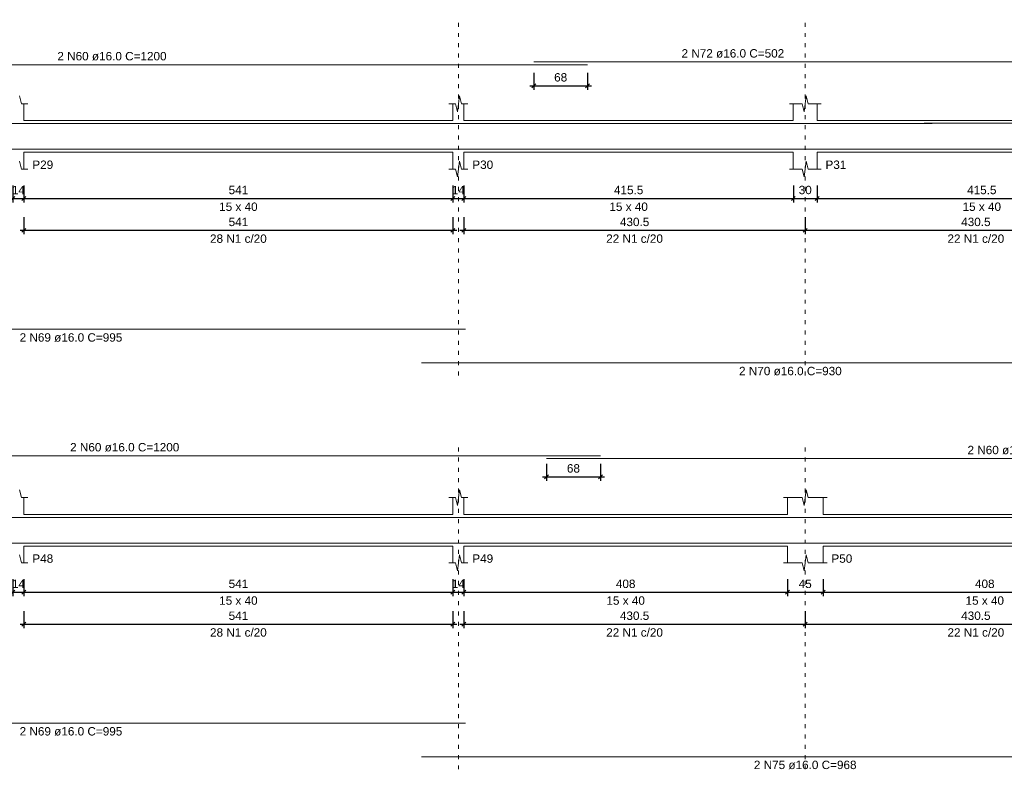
# Model space of a CAD drawing. Header units: millimetres. Extents: x 10906 to 25863, y 1966 to 4861.
# Tile 55 of 163: x 11273 to 11298, y 2971 to 2989. Entities that reach past the tile are written whole.
import ezdxf

# ---------------------------------------------------------------- set-up
doc = ezdxf.new("R2010")
doc.units = ezdxf.units.MM
doc.linetypes.add('DOT2', pattern=[3.175, 0, -3.175])
for name, color, linetype, lineweight in [('Descrição da armadura', 7, 'Continuous', 5), ('DT-Barras na forma', 40, 'Continuous', 5), ('DT-Barras rebatidas', 40, 'Continuous', 5), ('DT-Cotas', 4, 'Continuous', 5), ('DT-Forma', 5, 'Continuous', 5), ('DT-Pontilhado', 7, 'DOT2', 5), ('DT-Textos', 7, 'Continuous', 5)]:
    doc.layers.add(name, color=color, linetype=linetype, lineweight=lineweight)
doc.styles.add('Arial', font='arial.ttf')
doc.styles.get("Standard").update_dxf_attribs({"font": 'arial.ttf'})
doc.dimstyles.new('UM_50.000000', dxfattribs={"dimtxt": 0.18, "dimasz": 0.2, "dimexe": 0.2, "dimexo": 0.5, "dimgap": 0, "dimtad": 1, "dimtih": 1, "dimtoh": 1, "dimlfac": 50, "dimzin": 0, "dimdsep": 46, "dimtxsty": 'Standard', "dimcen": 0.09, "dimdle": 0.2, "dimclrd": 256, "dimclre": 256, "dimclrt": 7, "dimazin": 0, "dimtfac": 1, "dimtofl": 0, "dimtmove": 0, "dimatfit": 3, "dimfxl": 1, "dimtolj": 1, "dimtzin": 0, "dimarcsym": 0})

# ---------------------------------------------------------------- blocks, each defined once
blk = doc.blocks.new('_Oblique')
at = {"color": 0, "linetype": 'ByBlock', "lineweight": -2}
blk.add_line((-0.5, -0.5), (0.5, 0.5), dxfattribs=at)
blk = doc.blocks.new('*D400')
at = {"layer": 'Defpoints', "color": 0, "transparency": 16777216}
for p in [(11272.644, 2985.464), (11272.924, 2985.464), (11272.924, 2984.934)]:
    blk.add_point(p, dxfattribs=at)
at = {"layer": 'DT-Cotas', "lineweight": -2, "transparency": 16777216}
for p, q in [((11272.644, 2985.264), (11272.644, 2984.834)), ((11272.924, 2985.264), (11272.924, 2984.834)), ((11272.544, 2984.934), (11273.024, 2984.934))]:
    blk.add_line(p, q, dxfattribs=at)
at = {"layer": 'DT-Cotas', "lineweight": -2, "transparency": 16777216, "xscale": 0.1, "yscale": 0.1, "zscale": 0.1, "rotation": 180}
blk.add_blockref('_Oblique', (11272.644, 2984.934), dxfattribs=at)
at = {"layer": 'DT-Cotas', "lineweight": -2, "transparency": 16777216, "xscale": 0.1, "yscale": 0.1, "zscale": 0.1}
blk.add_blockref('_Oblique', (11272.924, 2984.934), dxfattribs=at)
at = {"layer": 'DT-Cotas', "color": 7, "transparency": 16777216, "insert": (11272.784, 2985.146), "char_height": 0.2118, "attachment_point": 5, "rotation": 0.0057, "style": 'Arial'}
blk.add_mtext('\\A1;14', dxfattribs=at)
blk = doc.blocks.new('*D401')
at = {"layer": 'Defpoints', "color": 0, "transparency": 16777216}
for p in [(11272.924, 2985.464), (11283.744, 2985.464), (11283.744, 2984.934)]:
    blk.add_point(p, dxfattribs=at)
at = {"layer": 'DT-Cotas', "lineweight": -2, "transparency": 16777216}
for p, q in [((11272.924, 2985.264), (11272.924, 2984.834)), ((11283.744, 2985.264), (11283.744, 2984.834)), ((11272.824, 2984.934), (11283.844, 2984.934))]:
    blk.add_line(p, q, dxfattribs=at)
at = {"layer": 'DT-Cotas', "lineweight": -2, "transparency": 16777216, "xscale": 0.1, "yscale": 0.1, "zscale": 0.1, "rotation": 180}
blk.add_blockref('_Oblique', (11272.924, 2984.934), dxfattribs=at)
at = {"layer": 'DT-Cotas', "lineweight": -2, "transparency": 16777216, "xscale": 0.1, "yscale": 0.1, "zscale": 0.1}
blk.add_blockref('_Oblique', (11283.744, 2984.934), dxfattribs=at)
at = {"layer": 'DT-Cotas', "color": 7, "transparency": 16777216, "insert": (11278.334, 2985.146), "char_height": 0.2118, "attachment_point": 5, "rotation": 0.0057, "style": 'Arial'}
blk.add_mtext('\\A1;541', dxfattribs=at)
blk = doc.blocks.new('*D402')
at = {"layer": 'Defpoints', "color": 0, "transparency": 16777216}
for p in [(11283.744, 2985.464), (11284.024, 2985.464), (11284.024, 2984.934)]:
    blk.add_point(p, dxfattribs=at)
at = {"layer": 'DT-Cotas', "lineweight": -2, "transparency": 16777216}
for p, q in [((11283.744, 2985.264), (11283.744, 2984.834)), ((11284.024, 2985.264), (11284.024, 2984.834)), ((11283.644, 2984.934), (11284.124, 2984.934))]:
    blk.add_line(p, q, dxfattribs=at)
at = {"layer": 'DT-Cotas', "lineweight": -2, "transparency": 16777216, "xscale": 0.1, "yscale": 0.1, "zscale": 0.1, "rotation": 180}
blk.add_blockref('_Oblique', (11283.744, 2984.934), dxfattribs=at)
at = {"layer": 'DT-Cotas', "lineweight": -2, "transparency": 16777216, "xscale": 0.1, "yscale": 0.1, "zscale": 0.1}
blk.add_blockref('_Oblique', (11284.024, 2984.934), dxfattribs=at)
at = {"layer": 'DT-Cotas', "color": 7, "transparency": 16777216, "insert": (11283.884, 2985.146), "char_height": 0.2118, "attachment_point": 5, "rotation": 0.0057, "style": 'Arial'}
blk.add_mtext('\\A1;14', dxfattribs=at)
blk = doc.blocks.new('*D403')
at = {"layer": 'Defpoints', "color": 0, "transparency": 16777216}
for p in [(11284.024, 2985.464), (11292.334, 2985.464), (11292.334, 2984.934)]:
    blk.add_point(p, dxfattribs=at)
at = {"layer": 'DT-Cotas', "lineweight": -2, "transparency": 16777216}
for p, q in [((11284.024, 2985.264), (11284.024, 2984.834)), ((11292.334, 2985.264), (11292.334, 2984.834)), ((11283.924, 2984.934), (11292.434, 2984.934))]:
    blk.add_line(p, q, dxfattribs=at)
at = {"layer": 'DT-Cotas', "lineweight": -2, "transparency": 16777216, "xscale": 0.1, "yscale": 0.1, "zscale": 0.1, "rotation": 180}
blk.add_blockref('_Oblique', (11284.024, 2984.934), dxfattribs=at)
at = {"layer": 'DT-Cotas', "lineweight": -2, "transparency": 16777216, "xscale": 0.1, "yscale": 0.1, "zscale": 0.1}
blk.add_blockref('_Oblique', (11292.334, 2984.934), dxfattribs=at)
at = {"layer": 'DT-Cotas', "color": 7, "transparency": 16777216, "insert": (11288.179, 2985.146), "char_height": 0.2118, "attachment_point": 5, "rotation": 0.0057, "style": 'Arial'}
blk.add_mtext('\\A1;415.5', dxfattribs=at)
blk = doc.blocks.new('*D404')
at = {"layer": 'Defpoints', "color": 0, "transparency": 16777216}
for p in [(11292.334, 2985.464), (11292.934, 2985.464), (11292.934, 2984.934)]:
    blk.add_point(p, dxfattribs=at)
at = {"layer": 'DT-Cotas', "lineweight": -2, "transparency": 16777216}
for p, q in [((11292.334, 2985.264), (11292.334, 2984.834)), ((11292.934, 2985.264), (11292.934, 2984.834)), ((11292.234, 2984.934), (11293.034, 2984.934))]:
    blk.add_line(p, q, dxfattribs=at)
at = {"layer": 'DT-Cotas', "lineweight": -2, "transparency": 16777216, "xscale": 0.1, "yscale": 0.1, "zscale": 0.1, "rotation": 180}
blk.add_blockref('_Oblique', (11292.334, 2984.934), dxfattribs=at)
at = {"layer": 'DT-Cotas', "lineweight": -2, "transparency": 16777216, "xscale": 0.1, "yscale": 0.1, "zscale": 0.1}
blk.add_blockref('_Oblique', (11292.934, 2984.934), dxfattribs=at)
at = {"layer": 'DT-Cotas', "color": 7, "transparency": 16777216, "insert": (11292.634, 2985.146), "char_height": 0.2118, "attachment_point": 5, "rotation": 0.0057, "style": 'Arial'}
blk.add_mtext('\\A1;30', dxfattribs=at)
blk = doc.blocks.new('*D405')
at = {"layer": 'Defpoints', "color": 0, "transparency": 16777216}
for p in [(11292.934, 2985.464), (11301.244, 2985.464), (11301.244, 2984.934)]:
    blk.add_point(p, dxfattribs=at)
at = {"layer": 'DT-Cotas', "lineweight": -2, "transparency": 16777216}
for p, q in [((11292.934, 2985.264), (11292.934, 2984.834)), ((11301.244, 2985.264), (11301.244, 2984.834)), ((11292.834, 2984.934), (11301.344, 2984.934))]:
    blk.add_line(p, q, dxfattribs=at)
at = {"layer": 'DT-Cotas', "lineweight": -2, "transparency": 16777216, "xscale": 0.1, "yscale": 0.1, "zscale": 0.1, "rotation": 180}
blk.add_blockref('_Oblique', (11292.934, 2984.934), dxfattribs=at)
at = {"layer": 'DT-Cotas', "lineweight": -2, "transparency": 16777216, "xscale": 0.1, "yscale": 0.1, "zscale": 0.1}
blk.add_blockref('_Oblique', (11301.244, 2984.934), dxfattribs=at)
at = {"layer": 'DT-Cotas', "color": 7, "transparency": 16777216, "insert": (11297.089, 2985.146), "char_height": 0.2118, "attachment_point": 5, "rotation": 0.0057, "style": 'Arial'}
blk.add_mtext('\\A1;415.5', dxfattribs=at)
blk = doc.blocks.new('*D415')
at = {"layer": 'Defpoints', "color": 0, "transparency": 16777216}
for p in [(11272.924, 2984.659), (11283.744, 2984.659), (11283.744, 2984.13)]:
    blk.add_point(p, dxfattribs=at)
at = {"layer": 'DT-Cotas', "lineweight": -2, "transparency": 16777216}
for p, q in [((11272.924, 2984.459), (11272.924, 2984.03)), ((11283.744, 2984.459), (11283.744, 2984.03)), ((11272.824, 2984.13), (11283.844, 2984.13))]:
    blk.add_line(p, q, dxfattribs=at)
at = {"layer": 'DT-Cotas', "lineweight": -2, "transparency": 16777216, "xscale": 0.1, "yscale": 0.1, "zscale": 0.1, "rotation": 180}
blk.add_blockref('_Oblique', (11272.924, 2984.13), dxfattribs=at)
at = {"layer": 'DT-Cotas', "lineweight": -2, "transparency": 16777216, "xscale": 0.1, "yscale": 0.1, "zscale": 0.1}
blk.add_blockref('_Oblique', (11283.744, 2984.13), dxfattribs=at)
at = {"layer": 'DT-Cotas', "color": 7, "transparency": 16777216, "insert": (11278.334, 2984.341), "char_height": 0.2118, "attachment_point": 5, "rotation": 0.0057, "style": 'Arial'}
blk.add_mtext('\\A1;541', dxfattribs=at)
blk = doc.blocks.new('*D416')
at = {"layer": 'Defpoints', "color": 0, "transparency": 16777216}
for p in [(11284.024, 2984.659), (11292.634, 2984.659), (11292.634, 2984.13)]:
    blk.add_point(p, dxfattribs=at)
at = {"layer": 'DT-Cotas', "lineweight": -2, "transparency": 16777216}
for p, q in [((11284.024, 2984.459), (11284.024, 2984.03)), ((11292.634, 2984.459), (11292.634, 2984.03)), ((11283.924, 2984.13), (11292.734, 2984.13))]:
    blk.add_line(p, q, dxfattribs=at)
at = {"layer": 'DT-Cotas', "lineweight": -2, "transparency": 16777216, "xscale": 0.1, "yscale": 0.1, "zscale": 0.1, "rotation": 180}
blk.add_blockref('_Oblique', (11284.024, 2984.13), dxfattribs=at)
at = {"layer": 'DT-Cotas', "lineweight": -2, "transparency": 16777216, "xscale": 0.1, "yscale": 0.1, "zscale": 0.1}
blk.add_blockref('_Oblique', (11292.634, 2984.13), dxfattribs=at)
at = {"layer": 'DT-Cotas', "color": 7, "transparency": 16777216, "insert": (11288.329, 2984.341), "char_height": 0.2118, "attachment_point": 5, "rotation": 0.0057, "style": 'Arial'}
blk.add_mtext('\\A1;430.5', dxfattribs=at)
blk = doc.blocks.new('*D417')
at = {"layer": 'Defpoints', "color": 0, "transparency": 16777216}
for p in [(11292.634, 2984.659), (11301.244, 2984.659), (11301.244, 2984.13)]:
    blk.add_point(p, dxfattribs=at)
at = {"layer": 'DT-Cotas', "lineweight": -2, "transparency": 16777216}
for p, q in [((11292.634, 2984.459), (11292.634, 2984.03)), ((11301.244, 2984.459), (11301.244, 2984.03)), ((11292.534, 2984.13), (11301.344, 2984.13))]:
    blk.add_line(p, q, dxfattribs=at)
at = {"layer": 'DT-Cotas', "lineweight": -2, "transparency": 16777216, "xscale": 0.1, "yscale": 0.1, "zscale": 0.1, "rotation": 180}
blk.add_blockref('_Oblique', (11292.634, 2984.13), dxfattribs=at)
at = {"layer": 'DT-Cotas', "lineweight": -2, "transparency": 16777216, "xscale": 0.1, "yscale": 0.1, "zscale": 0.1}
blk.add_blockref('_Oblique', (11301.244, 2984.13), dxfattribs=at)
at = {"layer": 'DT-Cotas', "color": 7, "transparency": 16777216, "insert": (11296.939, 2984.341), "char_height": 0.2118, "attachment_point": 5, "rotation": 0.0057, "style": 'Arial'}
blk.add_mtext('\\A1;430.5', dxfattribs=at)
blk = doc.blocks.new('*D422')
at = {"layer": 'Defpoints', "color": 0, "transparency": 16777216}
for p in [(11285.784, 2988.306), (11287.144, 2988.306), (11287.144, 2987.776)]:
    blk.add_point(p, dxfattribs=at)
at = {"layer": 'DT-Cotas', "lineweight": -2, "transparency": 16777216}
for p, q in [((11285.784, 2988.106), (11285.784, 2987.676)), ((11287.144, 2988.106), (11287.144, 2987.676)), ((11285.684, 2987.776), (11287.244, 2987.776))]:
    blk.add_line(p, q, dxfattribs=at)
at = {"layer": 'DT-Cotas', "lineweight": -2, "transparency": 16777216, "xscale": 0.1, "yscale": 0.1, "zscale": 0.1, "rotation": 180}
blk.add_blockref('_Oblique', (11285.784, 2987.776), dxfattribs=at)
at = {"layer": 'DT-Cotas', "lineweight": -2, "transparency": 16777216, "xscale": 0.1, "yscale": 0.1, "zscale": 0.1}
blk.add_blockref('_Oblique', (11287.144, 2987.776), dxfattribs=at)
at = {"layer": 'DT-Cotas', "color": 7, "transparency": 16777216, "insert": (11286.464, 2987.988), "char_height": 0.2118, "attachment_point": 5, "rotation": 0.0057, "style": 'Arial'}
blk.add_mtext('\\A1;68', dxfattribs=at)
blk = doc.blocks.new('*D424')
at = {"layer": 'Defpoints', "color": 0, "transparency": 16777216}
for p in [(11272.644, 2975.528), (11272.924, 2975.528), (11272.924, 2974.999)]:
    blk.add_point(p, dxfattribs=at)
at = {"layer": 'DT-Cotas', "lineweight": -2, "transparency": 16777216}
for p, q in [((11272.644, 2975.328), (11272.644, 2974.899)), ((11272.924, 2975.328), (11272.924, 2974.899)), ((11272.544, 2974.999), (11273.024, 2974.999))]:
    blk.add_line(p, q, dxfattribs=at)
at = {"layer": 'DT-Cotas', "lineweight": -2, "transparency": 16777216, "xscale": 0.1, "yscale": 0.1, "zscale": 0.1, "rotation": 180}
blk.add_blockref('_Oblique', (11272.644, 2974.999), dxfattribs=at)
at = {"layer": 'DT-Cotas', "lineweight": -2, "transparency": 16777216, "xscale": 0.1, "yscale": 0.1, "zscale": 0.1}
blk.add_blockref('_Oblique', (11272.924, 2974.999), dxfattribs=at)
at = {"layer": 'DT-Cotas', "color": 7, "transparency": 16777216, "insert": (11272.784, 2975.211), "char_height": 0.2118, "attachment_point": 5, "rotation": 0.0057, "style": 'Arial'}
blk.add_mtext('\\A1;14', dxfattribs=at)
blk = doc.blocks.new('*D425')
at = {"layer": 'Defpoints', "color": 0, "transparency": 16777216}
for p in [(11272.924, 2975.528), (11283.744, 2975.528), (11283.744, 2974.999)]:
    blk.add_point(p, dxfattribs=at)
at = {"layer": 'DT-Cotas', "lineweight": -2, "transparency": 16777216}
for p, q in [((11272.924, 2975.328), (11272.924, 2974.899)), ((11283.744, 2975.328), (11283.744, 2974.899)), ((11272.824, 2974.999), (11283.844, 2974.999))]:
    blk.add_line(p, q, dxfattribs=at)
at = {"layer": 'DT-Cotas', "lineweight": -2, "transparency": 16777216, "xscale": 0.1, "yscale": 0.1, "zscale": 0.1, "rotation": 180}
blk.add_blockref('_Oblique', (11272.924, 2974.999), dxfattribs=at)
at = {"layer": 'DT-Cotas', "lineweight": -2, "transparency": 16777216, "xscale": 0.1, "yscale": 0.1, "zscale": 0.1}
blk.add_blockref('_Oblique', (11283.744, 2974.999), dxfattribs=at)
at = {"layer": 'DT-Cotas', "color": 7, "transparency": 16777216, "insert": (11278.334, 2975.211), "char_height": 0.2118, "attachment_point": 5, "rotation": 0.0057, "style": 'Arial'}
blk.add_mtext('\\A1;541', dxfattribs=at)
blk = doc.blocks.new('*D426')
at = {"layer": 'Defpoints', "color": 0, "transparency": 16777216}
for p in [(11283.744, 2975.528), (11284.024, 2975.528), (11284.024, 2974.999)]:
    blk.add_point(p, dxfattribs=at)
at = {"layer": 'DT-Cotas', "lineweight": -2, "transparency": 16777216}
for p, q in [((11283.744, 2975.328), (11283.744, 2974.899)), ((11284.024, 2975.328), (11284.024, 2974.899)), ((11283.644, 2974.999), (11284.124, 2974.999))]:
    blk.add_line(p, q, dxfattribs=at)
at = {"layer": 'DT-Cotas', "lineweight": -2, "transparency": 16777216, "xscale": 0.1, "yscale": 0.1, "zscale": 0.1, "rotation": 180}
blk.add_blockref('_Oblique', (11283.744, 2974.999), dxfattribs=at)
at = {"layer": 'DT-Cotas', "lineweight": -2, "transparency": 16777216, "xscale": 0.1, "yscale": 0.1, "zscale": 0.1}
blk.add_blockref('_Oblique', (11284.024, 2974.999), dxfattribs=at)
at = {"layer": 'DT-Cotas', "color": 7, "transparency": 16777216, "insert": (11283.884, 2975.211), "char_height": 0.2118, "attachment_point": 5, "rotation": 0.0057, "style": 'Arial'}
blk.add_mtext('\\A1;14', dxfattribs=at)
blk = doc.blocks.new('*D427')
at = {"layer": 'Defpoints', "color": 0, "transparency": 16777216}
for p in [(11284.024, 2975.528), (11292.184, 2975.528), (11292.184, 2974.999)]:
    blk.add_point(p, dxfattribs=at)
at = {"layer": 'DT-Cotas', "lineweight": -2, "transparency": 16777216}
for p, q in [((11284.024, 2975.328), (11284.024, 2974.899)), ((11292.184, 2975.328), (11292.184, 2974.899)), ((11283.924, 2974.999), (11292.284, 2974.999))]:
    blk.add_line(p, q, dxfattribs=at)
at = {"layer": 'DT-Cotas', "lineweight": -2, "transparency": 16777216, "xscale": 0.1, "yscale": 0.1, "zscale": 0.1, "rotation": 180}
blk.add_blockref('_Oblique', (11284.024, 2974.999), dxfattribs=at)
at = {"layer": 'DT-Cotas', "lineweight": -2, "transparency": 16777216, "xscale": 0.1, "yscale": 0.1, "zscale": 0.1}
blk.add_blockref('_Oblique', (11292.184, 2974.999), dxfattribs=at)
at = {"layer": 'DT-Cotas', "color": 7, "transparency": 16777216, "insert": (11288.104, 2975.211), "char_height": 0.2118, "attachment_point": 5, "rotation": 0.0057, "style": 'Arial'}
blk.add_mtext('\\A1;408', dxfattribs=at)
blk = doc.blocks.new('*D428')
at = {"layer": 'Defpoints', "color": 0, "transparency": 16777216}
for p in [(11292.184, 2975.528), (11293.084, 2975.528), (11293.084, 2974.999)]:
    blk.add_point(p, dxfattribs=at)
at = {"layer": 'DT-Cotas', "lineweight": -2, "transparency": 16777216}
for p, q in [((11292.184, 2975.328), (11292.184, 2974.899)), ((11293.084, 2975.328), (11293.084, 2974.899)), ((11292.084, 2974.999), (11293.184, 2974.999))]:
    blk.add_line(p, q, dxfattribs=at)
at = {"layer": 'DT-Cotas', "lineweight": -2, "transparency": 16777216, "xscale": 0.1, "yscale": 0.1, "zscale": 0.1, "rotation": 180}
blk.add_blockref('_Oblique', (11292.184, 2974.999), dxfattribs=at)
at = {"layer": 'DT-Cotas', "lineweight": -2, "transparency": 16777216, "xscale": 0.1, "yscale": 0.1, "zscale": 0.1}
blk.add_blockref('_Oblique', (11293.084, 2974.999), dxfattribs=at)
at = {"layer": 'DT-Cotas', "color": 7, "transparency": 16777216, "insert": (11292.634, 2975.211), "char_height": 0.2118, "attachment_point": 5, "rotation": 0.0057, "style": 'Arial'}
blk.add_mtext('\\A1;45', dxfattribs=at)
blk = doc.blocks.new('*D429')
at = {"layer": 'Defpoints', "color": 0, "transparency": 16777216}
for p in [(11293.084, 2975.528), (11301.244, 2975.528), (11301.244, 2974.999)]:
    blk.add_point(p, dxfattribs=at)
at = {"layer": 'DT-Cotas', "lineweight": -2, "transparency": 16777216}
for p, q in [((11293.084, 2975.328), (11293.084, 2974.899)), ((11301.244, 2975.328), (11301.244, 2974.899)), ((11292.984, 2974.999), (11301.344, 2974.999))]:
    blk.add_line(p, q, dxfattribs=at)
at = {"layer": 'DT-Cotas', "lineweight": -2, "transparency": 16777216, "xscale": 0.1, "yscale": 0.1, "zscale": 0.1, "rotation": 180}
blk.add_blockref('_Oblique', (11293.084, 2974.999), dxfattribs=at)
at = {"layer": 'DT-Cotas', "lineweight": -2, "transparency": 16777216, "xscale": 0.1, "yscale": 0.1, "zscale": 0.1}
blk.add_blockref('_Oblique', (11301.244, 2974.999), dxfattribs=at)
at = {"layer": 'DT-Cotas', "color": 7, "transparency": 16777216, "insert": (11297.164, 2975.211), "char_height": 0.2118, "attachment_point": 5, "rotation": 0.0057, "style": 'Arial'}
blk.add_mtext('\\A1;408', dxfattribs=at)
blk = doc.blocks.new('*D439')
at = {"layer": 'Defpoints', "color": 0, "transparency": 16777216}
for p in [(11272.924, 2974.724), (11283.744, 2974.724), (11283.744, 2974.194)]:
    blk.add_point(p, dxfattribs=at)
at = {"layer": 'DT-Cotas', "lineweight": -2, "transparency": 16777216}
for p, q in [((11272.924, 2974.524), (11272.924, 2974.094)), ((11283.744, 2974.524), (11283.744, 2974.094)), ((11272.824, 2974.194), (11283.844, 2974.194))]:
    blk.add_line(p, q, dxfattribs=at)
at = {"layer": 'DT-Cotas', "lineweight": -2, "transparency": 16777216, "xscale": 0.1, "yscale": 0.1, "zscale": 0.1, "rotation": 180}
blk.add_blockref('_Oblique', (11272.924, 2974.194), dxfattribs=at)
at = {"layer": 'DT-Cotas', "lineweight": -2, "transparency": 16777216, "xscale": 0.1, "yscale": 0.1, "zscale": 0.1}
blk.add_blockref('_Oblique', (11283.744, 2974.194), dxfattribs=at)
at = {"layer": 'DT-Cotas', "color": 7, "transparency": 16777216, "insert": (11278.334, 2974.406), "char_height": 0.2118, "attachment_point": 5, "rotation": 0.0057, "style": 'Arial'}
blk.add_mtext('\\A1;541', dxfattribs=at)
blk = doc.blocks.new('*D440')
at = {"layer": 'Defpoints', "color": 0, "transparency": 16777216}
for p in [(11284.024, 2974.724), (11292.634, 2974.724), (11292.634, 2974.194)]:
    blk.add_point(p, dxfattribs=at)
at = {"layer": 'DT-Cotas', "lineweight": -2, "transparency": 16777216}
for p, q in [((11284.024, 2974.524), (11284.024, 2974.094)), ((11292.634, 2974.524), (11292.634, 2974.094)), ((11283.924, 2974.194), (11292.734, 2974.194))]:
    blk.add_line(p, q, dxfattribs=at)
at = {"layer": 'DT-Cotas', "lineweight": -2, "transparency": 16777216, "xscale": 0.1, "yscale": 0.1, "zscale": 0.1, "rotation": 180}
blk.add_blockref('_Oblique', (11284.024, 2974.194), dxfattribs=at)
at = {"layer": 'DT-Cotas', "lineweight": -2, "transparency": 16777216, "xscale": 0.1, "yscale": 0.1, "zscale": 0.1}
blk.add_blockref('_Oblique', (11292.634, 2974.194), dxfattribs=at)
at = {"layer": 'DT-Cotas', "color": 7, "transparency": 16777216, "insert": (11288.329, 2974.406), "char_height": 0.2118, "attachment_point": 5, "rotation": 0.0057, "style": 'Arial'}
blk.add_mtext('\\A1;430.5', dxfattribs=at)
blk = doc.blocks.new('*D441')
at = {"layer": 'Defpoints', "color": 0, "transparency": 16777216}
for p in [(11292.634, 2974.724), (11301.244, 2974.724), (11301.244, 2974.194)]:
    blk.add_point(p, dxfattribs=at)
at = {"layer": 'DT-Cotas', "lineweight": -2, "transparency": 16777216}
for p, q in [((11292.634, 2974.524), (11292.634, 2974.094)), ((11301.244, 2974.524), (11301.244, 2974.094)), ((11292.534, 2974.194), (11301.344, 2974.194))]:
    blk.add_line(p, q, dxfattribs=at)
at = {"layer": 'DT-Cotas', "lineweight": -2, "transparency": 16777216, "xscale": 0.1, "yscale": 0.1, "zscale": 0.1, "rotation": 180}
blk.add_blockref('_Oblique', (11292.634, 2974.194), dxfattribs=at)
at = {"layer": 'DT-Cotas', "lineweight": -2, "transparency": 16777216, "xscale": 0.1, "yscale": 0.1, "zscale": 0.1}
blk.add_blockref('_Oblique', (11301.244, 2974.194), dxfattribs=at)
at = {"layer": 'DT-Cotas', "color": 7, "transparency": 16777216, "insert": (11296.939, 2974.406), "char_height": 0.2118, "attachment_point": 5, "rotation": 0.0057, "style": 'Arial'}
blk.add_mtext('\\A1;430.5', dxfattribs=at)
blk = doc.blocks.new('*D446')
at = {"layer": 'Defpoints', "color": 0, "transparency": 16777216}
for p in [(11286.106, 2978.441), (11287.466, 2978.441), (11287.466, 2977.912)]:
    blk.add_point(p, dxfattribs=at)
at = {"layer": 'DT-Cotas', "lineweight": -2, "transparency": 16777216}
for p, q in [((11286.106, 2978.241), (11286.106, 2977.812)), ((11287.466, 2978.241), (11287.466, 2977.812)), ((11286.006, 2977.912), (11287.566, 2977.912))]:
    blk.add_line(p, q, dxfattribs=at)
at = {"layer": 'DT-Cotas', "lineweight": -2, "transparency": 16777216, "xscale": 0.1, "yscale": 0.1, "zscale": 0.1, "rotation": 180}
blk.add_blockref('_Oblique', (11286.106, 2977.912), dxfattribs=at)
at = {"layer": 'DT-Cotas', "lineweight": -2, "transparency": 16777216, "xscale": 0.1, "yscale": 0.1, "zscale": 0.1}
blk.add_blockref('_Oblique', (11287.466, 2977.912), dxfattribs=at)
at = {"layer": 'DT-Cotas', "color": 7, "transparency": 16777216, "insert": (11286.786, 2978.123), "char_height": 0.2118, "attachment_point": 5, "rotation": 0.0057, "style": 'Arial'}
blk.add_mtext('\\A1;68', dxfattribs=at)

msp = doc.modelspace()

# ---------------------------------------------------------------- linework, layer by layer
at = {"layer": 'DT-Barras na forma'}
for points in [[(11295.63351, 2986.83138), (11307.48351, 2986.83138)], [(11263.14384, 2986.82338), (11287.14384, 2986.82338)], [(11285.78384, 2986.82338), (11295.83351, 2986.82338)], [(11264.15608, 2986.17538), (11284.06351, 2986.17538)], [(11282.95608, 2986.17538), (11301.56351, 2986.17538)], [(11263.46551, 2976.88789), (11287.46551, 2976.88789)], [(11286.10551, 2976.88789), (11310.10551, 2976.88789)], [(11264.15608, 2976.23989), (11284.06351, 2976.23989)], [(11282.95608, 2976.23989), (11302.31095, 2976.23989)]]:
    msp.add_lwpolyline(points, dxfattribs=at)
at = {"layer": 'DT-Barras rebatidas'}
for p, q in [((11285.78384, 2988.37658), (11295.83351, 2988.37658)), ((11295.63351, 2988.38458), (11307.48351, 2988.38458)), ((11263.14384, 2988.30598), (11287.14384, 2988.30598)), ((11264.15608, 2981.63354), (11284.06351, 2981.63354)), ((11282.95608, 2980.78634), (11301.56351, 2980.78634)), ((11263.46551, 2978.44109), (11287.46551, 2978.44109)), ((11286.10551, 2978.37049), (11310.10551, 2978.37049)), ((11264.15608, 2971.69805), (11284.06351, 2971.69805)), ((11282.95608, 2970.85085), (11302.31095, 2970.85085))]:
    msp.add_line(p, q, dxfattribs=at)
at = {"layer": 'DT-Forma'}
for p, q in [((11272.80851, 2987.52298), (11272.85851, 2987.32298)), ((11283.85851, 2987.12298), (11283.90851, 2987.52298)), ((11283.90851, 2987.52298), (11283.95851, 2987.32298)), ((11292.60851, 2987.12298), (11292.65851, 2987.52298)), ((11292.65851, 2987.52298), (11292.70851, 2987.32298)), ((11272.85851, 2987.32298), (11273.02351, 2987.32298)), ((11272.92351, 2987.32298), (11272.92351, 2986.89938)), ((11283.64351, 2987.32298), (11283.80851, 2987.32298)), ((11283.74351, 2986.89938), (11283.74351, 2987.32298)), ((11283.80851, 2987.32298), (11283.85851, 2987.12298)), ((11283.95851, 2987.32298), (11284.12351, 2987.32298)), ((11284.02351, 2987.32298), (11284.02351, 2986.89938)), ((11292.23351, 2987.32298), (11292.55851, 2987.32298)), ((11292.33351, 2986.89938), (11292.33351, 2987.32298)), ((11292.55851, 2987.32298), (11292.60851, 2987.12298)), ((11292.70851, 2987.32298), (11293.03351, 2987.32298)), ((11292.93351, 2987.32298), (11292.93351, 2986.89938)), ((11272.92351, 2986.89938), (11283.74351, 2986.89938)), ((11284.02351, 2986.89938), (11292.33351, 2986.89938)), ((11292.93351, 2986.89938), (11301.24351, 2986.89938)), ((11272.92351, 2985.67578), (11272.92351, 2986.09938)), ((11272.92351, 2986.09938), (11283.74351, 2986.09938)), ((11283.74351, 2986.09938), (11283.74351, 2985.67578)), ((11284.02351, 2985.67578), (11284.02351, 2986.09938)), ((11284.02351, 2986.09938), (11292.33351, 2986.09938)), ((11292.33351, 2986.09938), (11292.33351, 2985.67578)), ((11292.93351, 2985.67578), (11292.93351, 2986.09938)), ((11292.93351, 2986.09938), (11301.24351, 2986.09938)), ((11272.80851, 2985.87578), (11272.85851, 2985.67578)), ((11283.85851, 2985.47578), (11283.90851, 2985.87578)), ((11283.90851, 2985.87578), (11283.95851, 2985.67578)), ((11292.60851, 2985.47578), (11292.65851, 2985.87578)), ((11292.65851, 2985.87578), (11292.70851, 2985.67578)), ((11272.85851, 2985.67578), (11273.02351, 2985.67578)), ((11283.64351, 2985.67578), (11283.80851, 2985.67578)), ((11283.80851, 2985.67578), (11283.85851, 2985.47578)), ((11283.95851, 2985.67578), (11284.12351, 2985.67578)), ((11292.23351, 2985.67578), (11292.55851, 2985.67578)), ((11292.55851, 2985.67578), (11292.60851, 2985.47578)), ((11292.70851, 2985.67578), (11293.03351, 2985.67578)), ((11272.80851, 2977.58749), (11272.85851, 2977.38749)), ((11283.85851, 2977.18749), (11283.90851, 2977.58749)), ((11283.90851, 2977.58749), (11283.95851, 2977.38749)), ((11292.60851, 2977.18749), (11292.65851, 2977.58749)), ((11292.65851, 2977.58749), (11292.70851, 2977.38749)), ((11272.85851, 2977.38749), (11273.02351, 2977.38749)), ((11272.92351, 2977.38749), (11272.92351, 2976.96389)), ((11283.64351, 2977.38749), (11283.80851, 2977.38749)), ((11283.74351, 2976.96389), (11283.74351, 2977.38749)), ((11283.80851, 2977.38749), (11283.85851, 2977.18749)), ((11283.95851, 2977.38749), (11284.12351, 2977.38749)), ((11284.02351, 2977.38749), (11284.02351, 2976.96389)), ((11292.08351, 2977.38749), (11292.55851, 2977.38749)), ((11292.18351, 2976.96389), (11292.18351, 2977.38749)), ((11292.55851, 2977.38749), (11292.60851, 2977.18749)), ((11292.70851, 2977.38749), (11293.18351, 2977.38749)), ((11293.08351, 2977.38749), (11293.08351, 2976.96389)), ((11272.92351, 2976.96389), (11283.74351, 2976.96389)), ((11284.02351, 2976.96389), (11292.18351, 2976.96389)), ((11293.08351, 2976.96389), (11301.24351, 2976.96389)), ((11272.92351, 2975.74029), (11272.92351, 2976.16389)), ((11272.92351, 2976.16389), (11283.74351, 2976.16389)), ((11283.74351, 2976.16389), (11283.74351, 2975.74029)), ((11284.02351, 2975.74029), (11284.02351, 2976.16389)), ((11284.02351, 2976.16389), (11292.18351, 2976.16389)), ((11292.18351, 2976.16389), (11292.18351, 2975.74029)), ((11293.08351, 2975.74029), (11293.08351, 2976.16389)), ((11293.08351, 2976.16389), (11301.24351, 2976.16389)), ((11272.80851, 2975.94029), (11272.85851, 2975.74029)), ((11283.85851, 2975.54029), (11283.90851, 2975.94029)), ((11283.90851, 2975.94029), (11283.95851, 2975.74029)), ((11292.60851, 2975.54029), (11292.65851, 2975.94029)), ((11292.65851, 2975.94029), (11292.70851, 2975.74029)), ((11272.85851, 2975.74029), (11273.02351, 2975.74029)), ((11283.64351, 2975.74029), (11283.80851, 2975.74029)), ((11283.80851, 2975.74029), (11283.85851, 2975.54029)), ((11283.95851, 2975.74029), (11284.12351, 2975.74029)), ((11292.08351, 2975.74029), (11292.55851, 2975.74029)), ((11292.55851, 2975.74029), (11292.60851, 2975.54029)), ((11292.70851, 2975.74029), (11293.18351, 2975.74029))]:
    msp.add_line(p, q, dxfattribs=at)
at = {"layer": 'DT-Pontilhado', "ltscale": 0.05}
for p, q in [((11283.88351, 2980.46864), (11283.88351, 2989.44358)), ((11292.63351, 2980.46864), (11292.63351, 2989.44358)), ((11283.88351, 2970.53315), (11283.88351, 2978.65289)), ((11292.63351, 2970.53315), (11292.63351, 2978.65289))]:
    msp.add_line(p, q, dxfattribs=at)

# ---------------------------------------------------------------- texts
at = {"layer": 'Descrição da armadura', "linetype": 'Continuous', "char_height": 0.2118, "attachment_point": 8, "line_spacing_factor": 0.798, "style": 'Arial'}
for s, insert, width in [('2 N60 ø16.0 C=1200', (11275.14384, 2988.41188), 5.5246053), ('2 N72 ø16.0 C=502', (11290.80868, 2988.48248), 5.1946527), ('28 N1 c/20', (11278.33351, 2983.81194), 2.8693417), ('22 N1 c/20', (11288.32851, 2983.81194), 2.8693417), ('22 N1 c/20', (11296.93851, 2983.81194), 2.8693417), ('2 N69 ø16.0 C=995', (11274.1098, 2981.31584), 5.1946527), ('2 N70 ø16.0 C=930', (11292.2598, 2980.46864), 5.1946527), ('2 N60 ø16.0 C=1200', (11275.46551, 2978.54699), 5.5246053), ('2 N60 ø16.0 C=1200', (11298.10551, 2978.47639), 5.5246053), ('28 N1 c/20', (11278.33351, 2973.87645), 2.8693417), ('22 N1 c/20', (11288.32851, 2973.87645), 2.8693417), ('22 N1 c/20', (11296.93851, 2973.87645), 2.8693417), ('2 N69 ø16.0 C=995', (11274.1098, 2971.38035), 5.1946527), ('2 N75 ø16.0 C=968', (11292.63351, 2970.53315), 5.1946527)]:
    msp.add_mtext(s, dxfattribs=dict(at, insert=insert, width=width))
at = {"layer": 'DT-Textos', "char_height": 0.2118, "line_spacing_factor": 0.798, "style": 'Arial'}
for s, insert, width, attachment_point in [('P29', (11273.13531, 2985.67578), 0.7906146, 7), ('P30', (11284.23531, 2985.67578), 0.7906146, 7), ('P31', (11293.14531, 2985.67578), 0.7906146, 7), ('15 x 40', (11278.33351, 2984.61678), 1.45756, 8), ('15 x 40', (11288.17851, 2984.61678), 1.45756, 8), ('15 x 40', (11297.08851, 2984.61678), 1.45756, 8), ('P48', (11273.13531, 2975.74029), 0.7906146, 7), ('P49', (11284.23531, 2975.74029), 0.7906146, 7), ('P50', (11293.29531, 2975.74029), 0.7906146, 7), ('15 x 40', (11278.33351, 2974.68129), 1.45756, 8), ('15 x 40', (11288.10351, 2974.68129), 1.45756, 8), ('15 x 40', (11297.16351, 2974.68129), 1.45756, 8)]:
    msp.add_mtext(s, dxfattribs=dict(at, insert=insert, width=width, attachment_point=attachment_point))

# ---------------------------------------------------------------- dimensions: what is measured, and where the dimension line sits
at = {"layer": 'DT-Cotas'}
for base, p1, p2, picture, middle in [((11287.14384, 2987.77648), (11285.78384, 2988.30598), (11287.14384, 2988.30598), '*D422', (11286.46384, 2987.98828)), ((11272.92351, 2984.93448), (11272.64351, 2985.46398), (11272.92351, 2985.46398), '*D400', (11272.78351, 2985.14628)), ((11283.74351, 2984.93448), (11272.92351, 2985.46398), (11283.74351, 2985.46398), '*D401', (11278.33351, 2985.14628)), ((11284.02351, 2984.93448), (11283.74351, 2985.46398), (11284.02351, 2985.46398), '*D402', (11283.88351, 2985.14628)), ((11292.33351, 2984.93448), (11284.02351, 2985.46398), (11292.33351, 2985.46398), '*D403', (11288.17851, 2985.14628)), ((11292.93351, 2984.93448), (11292.33351, 2985.46398), (11292.93351, 2985.46398), '*D404', (11292.63351, 2985.14628)), ((11301.24351, 2984.93448), (11292.93351, 2985.46398), (11301.24351, 2985.46398), '*D405', (11297.08851, 2985.14628)), ((11283.74351, 2984.12964), (11272.92351, 2984.65914), (11283.74351, 2984.65914), '*D415', (11278.33351, 2984.34144)), ((11292.63351, 2984.12964), (11284.02351, 2984.65914), (11292.63351, 2984.65914), '*D416', (11288.32851, 2984.34144)), ((11301.24351, 2984.12964), (11292.63351, 2984.65914), (11301.24351, 2984.65914), '*D417', (11296.93851, 2984.34144)), ((11287.46551, 2977.91159), (11286.10551, 2978.44109), (11287.46551, 2978.44109), '*D446', (11286.78551, 2978.12339)), ((11272.92351, 2974.99899), (11272.64351, 2975.52849), (11272.92351, 2975.52849), '*D424', (11272.78351, 2975.21079)), ((11283.74351, 2974.99899), (11272.92351, 2975.52849), (11283.74351, 2975.52849), '*D425', (11278.33351, 2975.21079)), ((11284.02351, 2974.99899), (11283.74351, 2975.52849), (11284.02351, 2975.52849), '*D426', (11283.88351, 2975.21079)), ((11292.18351, 2974.99899), (11284.02351, 2975.52849), (11292.18351, 2975.52849), '*D427', (11288.10351, 2975.21079)), ((11293.08351, 2974.99899), (11292.18351, 2975.52849), (11293.08351, 2975.52849), '*D428', (11292.63351, 2975.21079)), ((11301.24351, 2974.99899), (11293.08351, 2975.52849), (11301.24351, 2975.52849), '*D429', (11297.16351, 2975.21079)), ((11283.74351, 2974.19415), (11272.92351, 2974.72365), (11283.74351, 2974.72365), '*D439', (11278.33351, 2974.40595)), ((11292.63351, 2974.19415), (11284.02351, 2974.72365), (11292.63351, 2974.72365), '*D440', (11288.32851, 2974.40595)), ((11301.24351, 2974.19415), (11292.63351, 2974.72365), (11301.24351, 2974.72365), '*D441', (11296.93851, 2974.40595))]:
    dim = msp.add_linear_dim(base=base, p1=p1, p2=p2, dimstyle='UM_50.000000', override={"dimtxt": 0.2118, "dimasz": 0.1, "dimexe": 0.1, "dimexo": 0.2, "dimtad": 1, "dimtih": 0, "dimtoh": 0, "dimdec": 1, "dimlfac": 50, "dimzin": 8, "dimtxsty": 'Arial', "dimblk": 'Oblique', "dimblk1": 'Oblique', "dimblk2": 'Oblique', "dimsah": 1, "dimdle": 0.1, "dimse1": 0, "dimse2": 0, "dimclrt": 7, "dimadec": 1, "dimazin": 3, "dimtmove": 2, "dimldrblk": 'Oblique'}, dxfattribs=at)
    dim.commit()
    dim.dimension.update_dxf_attribs({"geometry": picture, "text_midpoint": middle, "dimtype": 160, "text_rotation": 0.00573})

doc.saveas('drawing.dxf')
